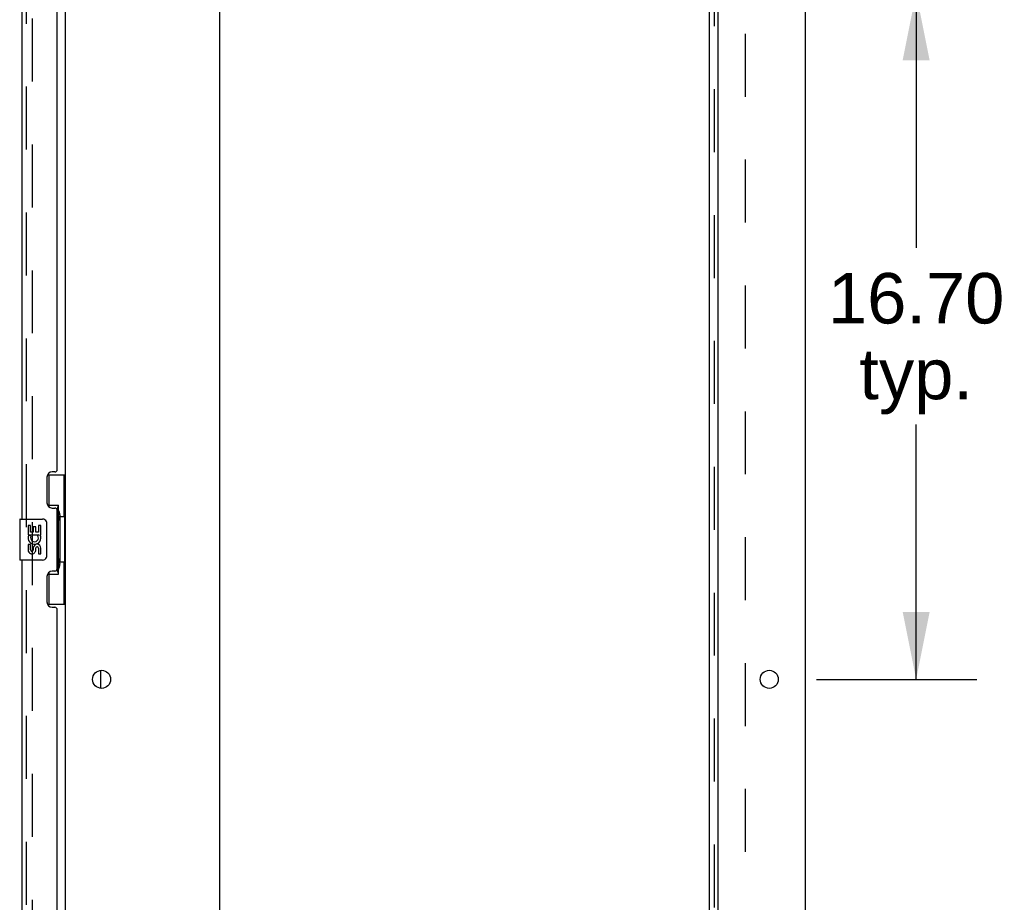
# Model space of a CAD drawing. Header units: inches. Extents: x 0 to 278, y 0 to 180.
# Tile 72 of 76: x 151 to 175, y 94 to 116. Entities that reach past the tile are written whole.
import ezdxf

# ---------------------------------------------------------------- set-up
doc = ezdxf.new("R2010")
doc.units = ezdxf.units.IN
doc.header["$LTSCALE"] = 15.310625
doc.header["$MEASUREMENT"] = 0
doc.linetypes.add('HIDDEN', pattern=[0.2, 0.1, -0.1])
doc.layers.get('0').update_dxf_attribs({"linetype": 'CONTINUOUS'})
for name, color, linetype in [('DEFAULT_2', 8, 'HIDDEN'), ('DIMENSIONS', 7, 'CONTINUOUS'), ('LEFTHAND_DOOR_ASSEMBLY', 7, 'CONTINUOUS'), ('RIGHTHAND_DOOR_ASSEMBLY', 7, 'CONTINUOUS'), ('SUBPANEL', 7, 'CONTINUOUS')]:
    doc.layers.add(name, color=color, linetype=linetype)
doc.styles.get("Standard").update_dxf_attribs({"font": 'arial.ttf'})
doc.dimstyles.new('DIMSTYLE_1', dxfattribs={"dimtxt": 1.228125, "dimasz": 1.6375, "dimexe": 0.09, "dimexo": 0.07, "dimgap": 0.0375, "dimtad": 0, "dimtih": 1, "dimtoh": 1, "dimzin": 4, "dimdsep": 46, "dimtxsty": 'Standard', "dimblk": '_FILLED', "dimblk1": '_FILLED', "dimblk2": '_FILLED', "dimcen": 0.09, "dimadec": 3, "dimazin": 1, "dimtfac": 1, "dimtdec": 3, "dimtofl": 0, "dimtmove": 0, "dimatfit": 3, "dimldrblk": '_FILLED', "dimfxl": 0, "dimtolj": 1, "dimtzin": 4, "dimarcsym": 0})

# ---------------------------------------------------------------- blocks, each defined once
blk = doc.blocks.new('_FILLED')
at = {"color": 0, "linetype": 'ByBlock'}
blk.add_solid([(0, 0), (-1, 0.2), (-1, -0.2)], dxfattribs=at)
blk = doc.blocks.new('*D16')
at = {"layer": 'DIMENSIONS', "color": 2, "linetype": 'Continuous'}
for p, q in [((170.869, 116.617), (174.771, 116.617)), ((173.298, 116.617), (173.298, 110.416)), ((173.298, 99.917), (173.298, 106.118)), ((170.869, 99.917), (174.771, 99.917))]:
    blk.add_line(p, q, dxfattribs=at)
at = {"layer": 'DIMENSIONS', "color": 2, "linetype": 'Continuous', "xscale": 1.6375, "yscale": 1.6375, "zscale": 1.6375}
for p, rotation in [((173.298, 116.617), 90), ((173.298, 99.917), 270)]:
    blk.add_blockref('_FILLED', p, dxfattribs=dict(at, rotation=rotation))
at = {"layer": 'DIMENSIONS', "color": 2, "linetype": 'Continuous', "insert": (173.298, 109.802), "char_height": 1.2281, "width": 4.29159, "attachment_point": 2, "line_spacing_factor": 0.9}
blk.add_mtext('16.70\\Ptyp.', dxfattribs=at)

msp = doc.modelspace()

# ---------------------------------------------------------------- linework, layer by layer
at = {"color": 3, "linetype": 'Continuous'}
for p, q in [((170.598, 134.463), (170.598, 48.671)), ((152.598, 52.015), (152.598, 131.119)), ((156.348, 50.692), (156.348, 131.067)), ((168.473, 131.067), (168.473, 50.692))]:
    msp.add_line(p, q, dxfattribs=at)
at = {"color": 7, "linetype": 'Continuous'}
msp.add_line((153.452, 99.699), (153.452, 100.134), dxfattribs=at)
at = {"color": 3, "linetype": 'Continuous'}
for centre in [(153.473, 99.917), (169.723, 99.917)]:
    msp.add_circle(centre, 0.219, dxfattribs=at)
at = {"layer": 'DEFAULT_2', "color": 8, "linetype": 'HIDDEN'}
msp.add_line((151.785, 131.301), (151.785, 51.832), dxfattribs=at)
at = {"layer": 'LEFTHAND_DOOR_ASSEMBLY', "color": 8, "linetype": 'HIDDEN'}
msp.add_line((151.644, 51.563), (151.644, 131.57), dxfattribs=at)
at = {"layer": 'RIGHTHAND_DOOR_ASSEMBLY', "color": 8, "linetype": 'HIDDEN'}
msp.add_line((151.644, 51.563), (151.644, 131.57), dxfattribs=at)
at = {"layer": 'RIGHTHAND_DOOR_ASSEMBLY', "color": 3, "linetype": 'Continuous'}
for p, q in [((151.54, 103.817), (151.54, 126.317)), ((152.394, 105.024), (152.394, 125.109)), ((152.334, 104.964), (152.274, 104.964)), ((152.144, 104.834), (152.144, 104.214)), ((152.274, 104.084), (152.334, 104.084)), ((152.394, 102.609), (152.394, 104.024)), ((151.54, 80.317), (151.54, 102.817)), ((152.144, 102.419), (152.144, 101.799)), ((152.334, 102.549), (152.274, 102.549)), ((152.274, 101.669), (152.334, 101.669)), ((152.394, 81.524), (152.394, 101.609))]:
    msp.add_line(p, q, dxfattribs=at)
at = {"layer": 'RIGHTHAND_DOOR_ASSEMBLY', "color": 7, "linetype": 'Continuous'}
for p, q in [((152.157, 104.892), (152.598, 104.892)), ((152.194, 104.112), (152.194, 104.892)), ((152.559, 103.867), (152.559, 104.892)), ((152.194, 104.157), (152.421, 104.157)), ((152.421, 102.477), (152.421, 104.157)), ((151.48, 103.802), (151.48, 102.832)), ((151.495, 103.817), (152.035, 103.817)), ((152.458, 103.917), (152.458, 103.897)), ((152.458, 103.867), (152.458, 102.767)), ((152.58, 103.867), (152.458, 103.867)), ((152.58, 102.767), (152.58, 103.867)), ((151.683, 103.662), (151.683, 103.432)), ((151.746, 103.662), (151.683, 103.662)), ((151.746, 103.495), (151.746, 103.662)), ((151.809, 103.631), (151.809, 103.495)), ((151.869, 103.631), (151.809, 103.631)), ((151.869, 103.495), (151.869, 103.631)), ((151.934, 103.662), (151.934, 103.495)), ((151.997, 103.662), (151.934, 103.662)), ((151.997, 103.432), (151.997, 103.662)), ((152.135, 103.717), (152.135, 102.917)), ((151.683, 103.432), (151.945, 103.432)), ((151.753, 103.396), (151.696, 103.421)), ((151.809, 103.495), (151.746, 103.495)), ((151.934, 103.495), (151.869, 103.495)), ((151.945, 103.432), (151.917, 103.413)), ((151.979, 103.432), (151.997, 103.432)), ((151.683, 103.201), (151.683, 103.065)), ((151.746, 103.201), (151.683, 103.201)), ((151.746, 103.065), (151.746, 103.201)), ((151.809, 103.107), (151.809, 103.065)), ((151.869, 103.045), (151.869, 103.114)), ((151.934, 103.107), (151.934, 102.971)), ((151.997, 102.971), (151.997, 103.107)), ((152.035, 102.817), (151.495, 102.817)), ((151.934, 102.971), (151.997, 102.971)), ((152.58, 102.767), (152.458, 102.767)), ((152.458, 102.736), (152.458, 102.716)), ((152.559, 101.742), (152.559, 102.767)), ((152.194, 101.742), (152.194, 102.521)), ((152.194, 102.477), (152.421, 102.477)), ((152.157, 101.742), (152.598, 101.742))]:
    msp.add_line(p, q, dxfattribs=at)
for points in [[(152.385, 104.056), (152.387, 104.059), (152.392, 104.067), (152.397, 104.075), (152.402, 104.083), (152.405, 104.09), (152.409, 104.096), (152.412, 104.102), (152.414, 104.108), (152.416, 104.113), (152.418, 104.117), (152.419, 104.122), (152.42, 104.126), (152.421, 104.129), (152.421, 104.133)], [(152.128, 103.753), (152.13, 103.747), (152.132, 103.741), (152.133, 103.735), (152.134, 103.729), (152.135, 103.723), (152.135, 103.717)], [(152.135, 102.917), (152.135, 102.91), (152.134, 102.904), (152.133, 102.898), (152.132, 102.892), (152.13, 102.886), (152.128, 102.88)], [(152.421, 102.5), (152.421, 102.504), (152.42, 102.507), (152.419, 102.511), (152.418, 102.516), (152.416, 102.52), (152.414, 102.526), (152.412, 102.531), (152.409, 102.537), (152.405, 102.543), (152.402, 102.55), (152.397, 102.558), (152.392, 102.566), (152.387, 102.574), (152.385, 102.578)]]:
    msp.add_lwpolyline(points, dxfattribs=at)
at = {"layer": 'RIGHTHAND_DOOR_ASSEMBLY', "color": 3, "linetype": 'Continuous'}
for centre, radius, start, end in [((152.274, 104.834), 0.13, 90, 180), ((152.334, 105.024), 0.06, 270, 360), ((152.274, 104.214), 0.13, 180, 270), ((152.334, 104.024), 0.06, 0, 90), ((152.334, 102.609), 0.06, 270, 360), ((152.274, 102.419), 0.13, 90, 180), ((152.274, 101.799), 0.13, 180, 270), ((152.334, 101.609), 0.06, 0, 90)]:
    msp.add_arc(centre, radius, start, end, dxfattribs=at)
at = {"layer": 'RIGHTHAND_DOOR_ASSEMBLY', "color": 7, "linetype": 'Continuous'}
for centre, radius, start, end in [((151.495, 103.802), 0.015, 90, 180), ((152.035, 103.717), 0.1, 21.205, 90), ((151.84, 103.359), 0.157, 156.5966, 341.8791), ((151.84, 103.359), 0.0943, 156.5966, 35.1122), ((151.84, 103.359), 0.157, 25.737, 27.8532), ((151.843, 103.359), 0.154, 341.4199, 26.1963), ((151.777, 103.065), 0.0943, 180, 248.6704), ((151.777, 103.065), 0.0943, 248.6999, 347.4338), ((151.777, 103.065), 0.0314, 180, 0.0485), ((151.903, 103.107), 0.0943, 0, 180), ((151.904, 103.102), 0.0362, 83.4285, 161.7628), ((151.903, 103.107), 0.0314, 0, 81.2295), ((151.495, 102.832), 0.015, 180, 270), ((152.035, 102.917), 0.1, 270, 338.7946)]:
    msp.add_arc(centre, radius, start, end, dxfattribs=at)
for centre, start_param, end_param in [((152.354, 103.907), -1.51401, -0.699287), ((152.354, 103.907), -2.442306, -1.627583), ((152.354, 102.726), -1.51401, -0.699287), ((152.354, 102.726), -2.442306, -1.627583)]:
    msp.add_ellipse(centre, major_axis=(0, 0.18), ratio=0.579493, start_param=start_param, end_param=end_param, dxfattribs=at)
at = {"layer": 'SUBPANEL', "color": 3, "linetype": 'Continuous'}
msp.add_line((168.269, 52.723), (168.269, 130.41), dxfattribs=at)
at = {"layer": 'SUBPANEL', "color": 8, "linetype": 'HIDDEN'}
for p, q in [((168.394, 54.562), (168.394, 128.571)), ((169.144, 58.973), (169.144, 124.16))]:
    msp.add_line(p, q, dxfattribs=at)

# ---------------------------------------------------------------- dimensions: what is measured, and where the dimension line sits
at = {"layer": 'DIMENSIONS', "color": 2, "linetype": 'Continuous'}
dim = msp.add_linear_dim(base=(173.298, 99.917), p1=(170.799, 116.617), p2=(170.799, 99.917), angle=270, text='<>\\Ptyp.', dimstyle='DIMSTYLE_1', dxfattribs=at)
dim.commit()
dim.dimension.update_dxf_attribs({"geometry": '*D16', "text_midpoint": (173.298, 108.267), "dimtype": 160})

doc.saveas('drawing.dxf')
